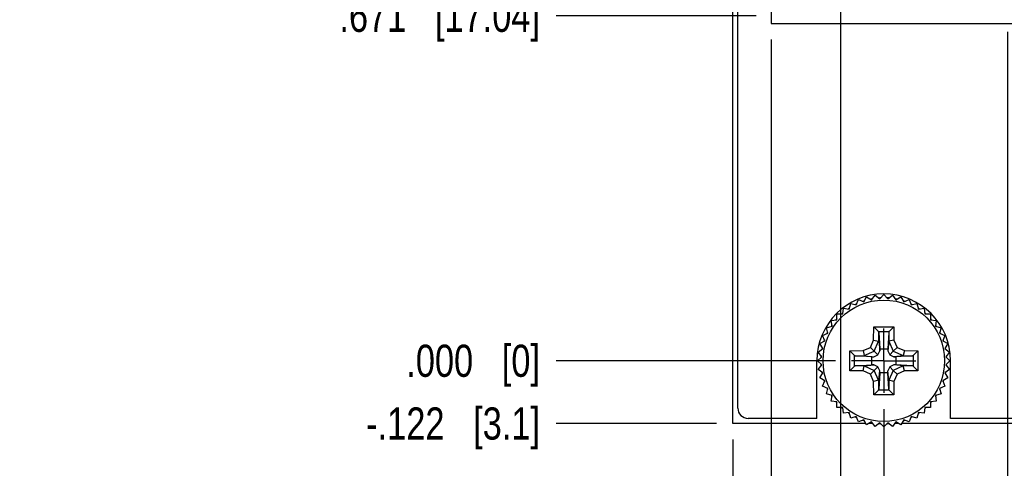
# Model space of a CAD drawing. Header units: inches. Extents: x 0 to 34, y 0 to 22.
# Tile 4 of 53: x 5.3 to 9.2, y 6.3 to 8.1. Entities that reach past the tile are written whole.
import ezdxf

# ---------------------------------------------------------------- set-up
doc = ezdxf.new("R2010")
doc.units = ezdxf.units.IN
doc.header["$LTSCALE"] = 1.87
doc.header["$MEASUREMENT"] = 0
doc.linetypes.add('CENTER', pattern=[0.6, 0.375, -0.075, 0.075, -0.075])
doc.layers.get('0').update_dxf_attribs({"linetype": 'CONTINUOUS'})
doc.layers.add('02___PRT_ALL_AXES', color=7, linetype='CONTINUOUS')
doc.layers.add('DIMENSIONS', color=7, linetype='CONTINUOUS')
doc.styles.get("Standard").update_dxf_attribs({"font": 'txt', "width": 0.8})
doc.dimstyles.new('DIMSTYLE_1', dxfattribs={"dimtxt": 0.125, "dimasz": 0.18, "dimexe": 0.18, "dimexo": 0.0625, "dimgap": 0.09, "dimtad": 0, "dimtih": 1, "dimtoh": 1, "dimdec": 3, "dimlfac": 0.5, "dimzin": 4, "dimdsep": 46, "dimtxsty": 'STANDARD', "dimblk": '_FILLED', "dimblk1": '_FILLED', "dimblk2": '_FILLED', "dimcen": 0.09, "dimadec": 0, "dimazin": 0, "dimtp": 0.01, "dimtm": 0.01, "dimtfac": 1, "dimtdec": 3, "dimtofl": 0, "dimtmove": 0, "dimatfit": 3, "dimldrblk": '_FILLED', "dimfxl": 1, "dimtolj": 1, "dimtzin": 4, "dimarcsym": 0})

# ---------------------------------------------------------------- blocks, each defined once
blk = doc.blocks.new('*D0')
at = {"layer": 'DIMENSIONS', "color": 2, "linetype": 'CONTINUOUS'}
blk.add_line((8.0576, 6.5005), (7.4326, 6.5005), dxfattribs=at)
at = {"layer": 'DIMENSIONS', "color": 2, "linetype": 'CONTINUOUS', "insert": (7.3701, 6.563), "char_height": 0.125, "width": 1.125, "attachment_point": 3, "line_spacing_factor": 0.9}
blk.add_mtext('-.122{\\Ftxt.shx;\\W1.000000;\\H0.125000; }[3.1]', dxfattribs=at)
blk = doc.blocks.new('_FILLED')
at = {"color": 0, "linetype": 'BYBLOCK'}
blk.add_solid([(0, 0), (-1, 0.174), (-1, -0.174)], dxfattribs=at)
blk = doc.blocks.new('*D1')
at = {"layer": 'DIMENSIONS', "color": 2, "linetype": 'CONTINUOUS'}
blk.add_line((8.5204, 6.7445), (7.4326, 6.7445), dxfattribs=at)
at = {"layer": 'DIMENSIONS', "color": 2, "linetype": 'CONTINUOUS', "insert": (7.3701, 6.807), "char_height": 0.125, "width": 0.825, "attachment_point": 3, "line_spacing_factor": 0.9}
blk.add_mtext('.000{\\Ftxt.shx;\\W1.000000;\\H0.125000; }[0]', dxfattribs=at)
blk = doc.blocks.new('*D2')
at = {"layer": 'DIMENSIONS', "color": 2, "linetype": 'CONTINUOUS'}
blk.add_line((8.2164, 16.0285), (7.4326, 16.0285), dxfattribs=at)
at = {"layer": 'DIMENSIONS', "color": 2, "linetype": 'CONTINUOUS', "insert": (7.3701, 16.091), "char_height": 0.125, "width": 1.425, "attachment_point": 3, "line_spacing_factor": 0.9}
blk.add_mtext('4.642{\\Ftxt.shx;\\W1.000000;\\H0.125000; }[117.91]', dxfattribs=at)
blk = doc.blocks.new('*D3')
at = {"layer": 'DIMENSIONS', "color": 2, "linetype": 'CONTINUOUS'}
blk.add_line((8.1824, 16.3725), (7.4326, 16.3725), dxfattribs=at)
at = {"layer": 'DIMENSIONS', "color": 2, "linetype": 'CONTINUOUS', "insert": (7.3701, 16.435), "char_height": 0.125, "width": 1.425, "attachment_point": 3, "line_spacing_factor": 0.9}
blk.add_mtext('4.814{\\Ftxt.shx;\\W1.000000;\\H0.125000; }[122.28]', dxfattribs=at)
blk = doc.blocks.new('*D4')
at = {"layer": 'DIMENSIONS', "color": 2, "linetype": 'CONTINUOUS'}
blk.add_line((8.2116, 8.0865), (7.4326, 8.0865), dxfattribs=at)
at = {"layer": 'DIMENSIONS', "color": 2, "linetype": 'CONTINUOUS', "insert": (7.3701, 8.149), "char_height": 0.125, "width": 1.225, "attachment_point": 3, "line_spacing_factor": 0.9}
blk.add_mtext('.671{\\Ftxt.shx;\\W1.000000;\\H0.125000; }[17.04]', dxfattribs=at)
blk = doc.blocks.new('*D5')
at = {"layer": 'DIMENSIONS', "color": 2, "linetype": 'CONTINUOUS'}
blk.add_line((8.2116, 15.0405), (7.4326, 15.0405), dxfattribs=at)
at = {"layer": 'DIMENSIONS', "color": 2, "linetype": 'CONTINUOUS', "insert": (7.3701, 15.103), "char_height": 0.125, "width": 1.425, "attachment_point": 3, "line_spacing_factor": 0.9}
blk.add_mtext('4.148{\\Ftxt.shx;\\W1.000000;\\H0.125000; }[105.36]', dxfattribs=at)
blk = doc.blocks.new('*D13')
at = {"layer": 'DIMENSIONS', "color": 2, "linetype": 'CONTINUOUS'}
blk.add_line((8.1201, 6.438), (8.1201, 5.813), dxfattribs=at)
at = {"layer": 'DIMENSIONS', "color": 2, "linetype": 'CONTINUOUS', "insert": (8.0576, 5.7505), "char_height": 0.125, "width": 1.225, "attachment_point": 3, "rotation": 90, "line_spacing_factor": 0.9}
blk.add_mtext('-.294{\\Ftxt.shx;\\W1.000000;\\H0.125000; }[7.47]', dxfattribs=at)
blk = doc.blocks.new('*D14')
at = {"layer": 'DIMENSIONS', "color": 2, "linetype": 'CONTINUOUS'}
blk.add_line((8.7081, 6.5568), (8.7081, 5.813), dxfattribs=at)
at = {"layer": 'DIMENSIONS', "color": 2, "linetype": 'CONTINUOUS', "insert": (8.6456, 5.7505), "char_height": 0.125, "width": 0.825, "attachment_point": 3, "rotation": 90, "line_spacing_factor": 0.9}
blk.add_mtext('.000{\\Ftxt.shx;\\W1.000000;\\H0.125000; }[0]', dxfattribs=at)
blk = doc.blocks.new('*D15')
at = {"layer": 'DIMENSIONS', "color": 2, "linetype": 'CONTINUOUS'}
blk.add_line((9.6961, 6.438), (9.6961, 5.813), dxfattribs=at)
at = {"layer": 'DIMENSIONS', "color": 2, "linetype": 'CONTINUOUS', "insert": (9.6336, 5.7505), "char_height": 0.125, "width": 1.225, "attachment_point": 3, "rotation": 90, "line_spacing_factor": 0.9}
blk.add_mtext('.494{\\Ftxt.shx;\\W1.000000;\\H0.125000; }[12.55]', dxfattribs=at)
blk = doc.blocks.new('*D16')
at = {"layer": 'DIMENSIONS', "color": 2, "linetype": 'CONTINUOUS'}
blk.add_line((9.4121, 6.9148), (9.4121, 5.813), dxfattribs=at)
at = {"layer": 'DIMENSIONS', "color": 2, "linetype": 'CONTINUOUS', "insert": (9.3496, 5.7505), "char_height": 0.125, "width": 1.125, "attachment_point": 3, "rotation": 90, "line_spacing_factor": 0.9}
blk.add_mtext('.352{\\Ftxt.shx;\\W1.000000;\\H0.125000; }[8.94]', dxfattribs=at)
blk = doc.blocks.new('*D17')
at = {"layer": 'DIMENSIONS', "color": 2, "linetype": 'CONTINUOUS'}
blk.add_line((9.1901, 8.024), (9.1901, 5.813), dxfattribs=at)
at = {"layer": 'DIMENSIONS', "color": 2, "linetype": 'CONTINUOUS', "insert": (9.1276, 5.7505), "char_height": 0.125, "width": 1.125, "attachment_point": 3, "rotation": 90, "line_spacing_factor": 0.9}
blk.add_mtext('.241{\\Ftxt.shx;\\W1.000000;\\H0.125000; }[6.12]', dxfattribs=at)
blk = doc.blocks.new('*D18')
at = {"layer": 'DIMENSIONS', "color": 2, "linetype": 'CONTINUOUS'}
blk.add_line((8.2701, 7.994), (8.2701, 5.813), dxfattribs=at)
at = {"layer": 'DIMENSIONS', "color": 2, "linetype": 'CONTINUOUS', "insert": (8.2076, 5.7505), "char_height": 0.125, "width": 1.225, "attachment_point": 3, "rotation": 90, "line_spacing_factor": 0.9}
blk.add_mtext('-.219{\\Ftxt.shx;\\W1.000000;\\H0.125000; }[5.56]', dxfattribs=at)
blk = doc.blocks.new('*D19')
at = {"layer": 'DIMENSIONS', "color": 2, "linetype": 'CONTINUOUS'}
blk.add_line((8.5391, 8.376), (8.5391, 5.813), dxfattribs=at)
at = {"layer": 'DIMENSIONS', "color": 2, "linetype": 'CONTINUOUS', "insert": (8.4766, 5.7505), "char_height": 0.125, "width": 2.025, "attachment_point": 3, "rotation": 90, "line_spacing_factor": 0.9}
blk.add_mtext('PIN 1-A -.084{\\Ftxt.shx;\\W1.000000;\\H0.125000; }[2.15]', dxfattribs=at)
blk = doc.blocks.new('*D20')
at = {"layer": 'DIMENSIONS', "color": 2, "linetype": 'CONTINUOUS'}
blk.add_line((8.4687, 8.4645), (7.4326, 8.4645), dxfattribs=at)
at = {"layer": 'DIMENSIONS', "color": 2, "linetype": 'CONTINUOUS', "insert": (7.3701, 8.527), "char_height": 0.125, "width": 2.025, "attachment_point": 3, "line_spacing_factor": 0.9}
blk.add_mtext('PIN 1-A .860{\\Ftxt.shx;\\W1.000000;\\H0.125000; }[21.84]', dxfattribs=at)

msp = doc.modelspace()

# ---------------------------------------------------------------- linework, layer by layer
at = {"color": 7, "linetype": 'CONTINUOUS'}
for p, q in [((8.1201, 6.5005), (8.1201, 16.6285)), ((8.1401, 6.5605), (8.1401, 16.5685)), ((8.2701, 9.3545), (8.2701, 8.0565)), ((8.2701, 8.0565), (9.2241, 8.0565)), ((8.601, 6.9616), (8.6096, 6.9823)), ((8.6096, 6.9823), (8.6302, 6.9738)), ((8.6302, 6.9738), (8.6414, 6.9932)), ((8.6414, 6.9932), (8.6608, 6.982)), ((8.6608, 6.982), (8.6745, 6.9997)), ((8.6745, 6.9997), (8.6922, 6.9861)), ((8.6922, 6.9861), (8.7081, 7.0019)), ((8.7081, 7.0019), (8.7239, 6.9861)), ((8.7239, 6.9861), (8.7417, 6.9997)), ((8.7417, 6.9997), (8.7553, 6.982)), ((8.7553, 6.982), (8.7747, 6.9932)), ((8.7747, 6.9932), (8.7859, 6.9738)), ((8.7859, 6.9738), (8.8066, 6.9823)), ((8.8066, 6.9823), (8.8152, 6.9616)), ((8.5484, 6.9265), (8.5513, 6.9487)), ((8.5513, 6.9487), (8.5735, 6.9458)), ((8.5735, 6.9458), (8.5793, 6.9674)), ((8.5793, 6.9674), (8.601, 6.9616)), ((8.8152, 6.9616), (8.8368, 6.9674)), ((8.8368, 6.9674), (8.8426, 6.9458)), ((8.8426, 6.9458), (8.8648, 6.9487)), ((8.8648, 6.9487), (8.8678, 6.9265)), ((8.5038, 6.9012), (8.526, 6.9041)), ((8.5067, 6.879), (8.5038, 6.9012)), ((8.526, 6.9265), (8.5484, 6.9265)), ((8.526, 6.9041), (8.526, 6.9265)), ((8.8678, 6.9265), (8.8902, 6.9265)), ((8.8902, 6.9265), (8.8902, 6.9041)), ((8.8902, 6.9041), (8.9124, 6.9012)), ((8.9124, 6.9012), (8.9094, 6.879)), ((8.4851, 6.8732), (8.5067, 6.879)), ((8.4909, 6.8516), (8.4851, 6.8732)), ((8.6684, 6.8245), (8.6693, 6.877)), ((8.6693, 6.877), (8.7469, 6.877)), ((8.6693, 6.877), (8.687, 6.859)), ((8.7469, 6.877), (8.7292, 6.859)), ((8.7469, 6.877), (8.7478, 6.8245)), ((8.9094, 6.879), (8.9311, 6.8732)), ((8.9311, 6.8732), (8.9253, 6.8516)), ((8.4594, 6.8111), (8.4788, 6.8223)), ((8.4702, 6.843), (8.4909, 6.8516)), ((8.4788, 6.8223), (8.4702, 6.843)), ((8.6559, 6.7966), (8.6684, 6.8245)), ((8.6684, 6.8245), (8.6881, 6.8202)), ((8.687, 6.859), (8.7292, 6.859)), ((8.6883, 6.8198), (8.6889, 6.855)), ((8.6889, 6.855), (8.6924, 6.7915)), ((8.7273, 6.855), (8.7238, 6.7915)), ((8.7273, 6.855), (8.7279, 6.8198)), ((8.7478, 6.8245), (8.7281, 6.8202)), ((8.7478, 6.8245), (8.7602, 6.7966)), ((8.9253, 6.8516), (8.946, 6.843)), ((8.946, 6.843), (8.9374, 6.8223)), ((8.9374, 6.8223), (8.9568, 6.8111)), ((8.4528, 6.7781), (8.4706, 6.7917)), ((8.4706, 6.7917), (8.4594, 6.8111)), ((8.5756, 6.7832), (8.628, 6.7842)), ((8.5756, 6.7057), (8.5756, 6.7832)), ((8.5756, 6.7832), (8.5936, 6.7656)), ((8.628, 6.7842), (8.6559, 6.7966)), ((8.628, 6.7842), (8.6324, 6.7644)), ((8.6559, 6.7966), (8.6709, 6.7816)), ((8.6709, 6.7816), (8.6881, 6.8202)), ((8.685, 6.7675), (8.6922, 6.7836)), ((8.6881, 6.8202), (8.6883, 6.8198)), ((8.6883, 6.8198), (8.6922, 6.7836)), ((8.6922, 6.7836), (8.6924, 6.7915)), ((8.6924, 6.7915), (8.7238, 6.7915)), ((8.7238, 6.7915), (8.724, 6.7836)), ((8.7279, 6.8198), (8.724, 6.7836)), ((8.724, 6.7836), (8.7311, 6.7675)), ((8.7279, 6.8198), (8.7281, 6.8202)), ((8.7281, 6.8202), (8.7452, 6.7816)), ((8.7602, 6.7966), (8.7452, 6.7816)), ((8.7602, 6.7966), (8.7882, 6.7842)), ((8.7882, 6.7842), (8.7838, 6.7644)), ((8.7882, 6.7842), (8.8406, 6.7832)), ((8.8406, 6.7832), (8.8226, 6.7655)), ((8.8406, 6.7832), (8.8406, 6.7057)), ((8.9568, 6.8111), (8.9456, 6.7917)), ((8.9456, 6.7917), (8.9634, 6.7781)), ((8.4506, 6.7445), (8.4664, 6.7603)), ((8.4664, 6.7603), (8.4528, 6.7781)), ((8.5936, 6.7233), (8.5936, 6.7656)), ((8.5975, 6.7636), (8.6327, 6.7642)), ((8.6611, 6.7602), (8.5975, 6.7636)), ((8.6324, 6.7644), (8.6709, 6.7816)), ((8.6327, 6.7642), (8.6324, 6.7644)), ((8.6327, 6.7642), (8.6689, 6.7603)), ((8.6611, 6.7602), (8.6689, 6.7603)), ((8.6611, 6.7287), (8.6611, 6.7602)), ((8.6689, 6.7603), (8.685, 6.7675)), ((8.6709, 6.7816), (8.685, 6.7675)), ((8.7452, 6.7816), (8.7311, 6.7675)), ((8.7311, 6.7675), (8.7473, 6.7603)), ((8.7452, 6.7816), (8.7838, 6.7644)), ((8.7835, 6.7642), (8.7473, 6.7603)), ((8.7473, 6.7603), (8.7551, 6.7602)), ((8.8187, 6.7636), (8.7551, 6.7602)), ((8.7551, 6.7602), (8.7551, 6.7287)), ((8.7838, 6.7644), (8.7835, 6.7642)), ((8.7835, 6.7642), (8.8187, 6.7636)), ((8.8226, 6.7655), (8.8226, 6.7233)), ((8.9634, 6.7781), (8.9497, 6.7603)), ((8.9497, 6.7603), (8.9656, 6.7445)), ((8.4481, 6.5205), (8.4481, 6.7445)), ((8.4664, 6.7286), (8.4506, 6.7445)), ((8.4528, 6.7108), (8.4664, 6.7286)), ((8.4706, 6.6972), (8.4528, 6.7108)), ((8.5756, 6.7057), (8.5936, 6.7233)), ((8.5975, 6.7253), (8.6611, 6.7287)), ((8.6327, 6.7247), (8.5975, 6.7253)), ((8.628, 6.7048), (8.6324, 6.7245)), ((8.6324, 6.7245), (8.6327, 6.7247)), ((8.6324, 6.7245), (8.6709, 6.7073)), ((8.6327, 6.7247), (8.6689, 6.7286)), ((8.6559, 6.6923), (8.6709, 6.7073)), ((8.6689, 6.7286), (8.6611, 6.7287)), ((8.685, 6.7214), (8.6689, 6.7286)), ((8.6709, 6.7073), (8.685, 6.7214)), ((8.6881, 6.6687), (8.6709, 6.7073)), ((8.6922, 6.7053), (8.685, 6.7214)), ((8.7311, 6.7214), (8.724, 6.7053)), ((8.7452, 6.7073), (8.7281, 6.6687)), ((8.7473, 6.7286), (8.7311, 6.7214)), ((8.7452, 6.7073), (8.7311, 6.7214)), ((8.7838, 6.7245), (8.7452, 6.7073)), ((8.7602, 6.6923), (8.7452, 6.7073)), ((8.7551, 6.7287), (8.7473, 6.7286)), ((8.7835, 6.7247), (8.7473, 6.7286)), ((8.8187, 6.7253), (8.7551, 6.7287)), ((8.8187, 6.7253), (8.7835, 6.7247)), ((8.7835, 6.7247), (8.7838, 6.7245)), ((8.7882, 6.7048), (8.7838, 6.7245)), ((8.8406, 6.7057), (8.8226, 6.7233)), ((8.9634, 6.7108), (8.9456, 6.6972)), ((8.9656, 6.7445), (8.9497, 6.7286)), ((8.9497, 6.7286), (8.9634, 6.7108)), ((8.9681, 6.5205), (8.9681, 6.7445)), ((8.4594, 6.6778), (8.4706, 6.6972)), ((8.4788, 6.6666), (8.4594, 6.6778)), ((8.628, 6.7048), (8.5756, 6.7057)), ((8.6559, 6.6923), (8.628, 6.7048)), ((8.6684, 6.6644), (8.6559, 6.6923)), ((8.6881, 6.6687), (8.6684, 6.6644)), ((8.6883, 6.6691), (8.6881, 6.6687)), ((8.6883, 6.6691), (8.6922, 6.7053)), ((8.6889, 6.6339), (8.6883, 6.6691)), ((8.6924, 6.6974), (8.6889, 6.6339)), ((8.6924, 6.6974), (8.6922, 6.7053)), ((8.7238, 6.6974), (8.6924, 6.6974)), ((8.7238, 6.6974), (8.724, 6.7053)), ((8.7273, 6.6339), (8.7238, 6.6974)), ((8.7279, 6.6691), (8.724, 6.7053)), ((8.7279, 6.6691), (8.7273, 6.6339)), ((8.7281, 6.6687), (8.7279, 6.6691)), ((8.7478, 6.6644), (8.7281, 6.6687)), ((8.7602, 6.6923), (8.7478, 6.6644)), ((8.7882, 6.7048), (8.7602, 6.6923)), ((8.8406, 6.7057), (8.7882, 6.7048)), ((8.9568, 6.6778), (8.9374, 6.6666)), ((8.9456, 6.6972), (8.9568, 6.6778)), ((8.4702, 6.6459), (8.4788, 6.6666)), ((8.4909, 6.6373), (8.4702, 6.6459)), ((8.4851, 6.6157), (8.4909, 6.6373)), ((8.6693, 6.612), (8.6684, 6.6644)), ((8.687, 6.6299), (8.6693, 6.612)), ((8.7293, 6.63), (8.687, 6.6299)), ((8.7469, 6.612), (8.7291, 6.6299)), ((8.7478, 6.6644), (8.7469, 6.612)), ((8.946, 6.6459), (8.9253, 6.6373)), ((8.9253, 6.6373), (8.9311, 6.6157)), ((8.9374, 6.6666), (8.946, 6.6459)), ((8.5067, 6.6099), (8.4851, 6.6157)), ((8.5038, 6.5877), (8.5067, 6.6099)), ((8.7469, 6.612), (8.6693, 6.612)), ((8.9311, 6.6157), (8.9094, 6.6099)), ((8.9094, 6.6099), (8.9124, 6.5877)), ((8.526, 6.5848), (8.5038, 6.5877)), ((8.526, 6.5624), (8.526, 6.5848)), ((8.5484, 6.5624), (8.526, 6.5624)), ((8.5513, 6.5402), (8.5484, 6.5624)), ((8.8678, 6.5624), (8.8648, 6.5402)), ((8.8902, 6.5624), (8.8678, 6.5624)), ((8.9124, 6.5877), (8.8902, 6.5848)), ((8.8902, 6.5848), (8.8902, 6.5624)), ((8.4481, 6.5205), (8.1801, 6.5205)), ((8.5735, 6.5431), (8.5513, 6.5402)), ((8.5793, 6.5215), (8.5735, 6.5431)), ((8.601, 6.5273), (8.5793, 6.5215)), ((8.6096, 6.5066), (8.601, 6.5273)), ((8.6302, 6.5151), (8.6096, 6.5066)), ((8.6414, 6.4957), (8.6302, 6.5151)), ((8.7859, 6.5151), (8.7747, 6.4957)), ((8.8066, 6.5066), (8.7859, 6.5151)), ((8.8152, 6.5273), (8.8066, 6.5066)), ((8.8368, 6.5215), (8.8152, 6.5273)), ((8.8426, 6.5431), (8.8368, 6.5215)), ((8.8648, 6.5402), (8.8426, 6.5431)), ((9.6361, 6.5205), (8.9681, 6.5205)), ((8.6387, 6.5005), (8.1201, 6.5005)), ((8.6608, 6.5069), (8.6414, 6.4957)), ((8.6658, 6.5005), (8.6496, 6.5005)), ((8.6745, 6.4892), (8.6608, 6.5069)), ((8.6922, 6.5028), (8.6745, 6.4892)), ((8.7081, 6.487), (8.6922, 6.5028)), ((8.7239, 6.5028), (8.7081, 6.487)), ((8.7417, 6.4892), (8.7239, 6.5028)), ((8.7553, 6.5069), (8.7417, 6.4892)), ((8.7666, 6.5005), (8.7503, 6.5005)), ((8.7747, 6.4957), (8.7553, 6.5069)), ((9.6961, 6.5005), (8.7774, 6.5005))]:
    msp.add_line(p, q, dxfattribs=at)
msp.add_circle((8.7081, 6.7445), 0.2362, dxfattribs=at)
for centre, radius, start, end in [((8.7081, 6.7445), 0.26, 0, 180), ((8.708, 6.7446), 0.2449, 108.0217, 109.4958), ((8.7081, 6.7443), 0.2452, 100.5184, 101.981), ((8.7081, 6.7444), 0.245, 93.0054, 94.4785), ((8.7081, 6.7449), 0.2446, 85.5206, 86.9963), ((8.708, 6.7443), 0.2452, 78.0174, 79.48), ((8.708, 6.7441), 0.2453, 70.5057, 71.9769), ((8.7079, 6.7448), 0.2446, 123.0164, 124.4823), ((8.7081, 6.7444), 0.245, 115.5046, 116.9776), ((8.708, 6.7443), 0.2451, 63.0242, 64.4967), ((8.7084, 6.7449), 0.2445, 55.5175, 56.9841), ((8.7079, 6.7446), 0.2448, 138.0042, 139.4788), ((8.7081, 6.7444), 0.245, 130.5222, 131.9952), ((8.7082, 6.7446), 0.2448, 48.0026, 49.4769), ((8.7079, 6.7443), 0.2452, 40.5221, 41.9939), ((8.7083, 6.7443), 0.2452, 145.5192, 146.9815), ((8.7079, 6.7443), 0.2452, 33.0196, 34.4819), ((8.7076, 6.7446), 0.2445, 160.5027, 161.9788), ((8.7082, 6.7444), 0.2451, 153.0216, 154.4942), ((8.7083, 6.7445), 0.2448, 25.505, 26.9794), ((8.7083, 6.7446), 0.2448, 18.0152, 19.4899), ((8.708, 6.7445), 0.2449, 168.0196, 169.4835), ((8.708, 6.7444), 0.2451, 10.5265, 11.9892), ((8.7084, 6.7444), 0.2453, 175.524, 176.9954), ((8.708, 6.7445), 0.2451, 3.0031, 4.4757), ((8.7084, 6.7445), 0.2453, 183.0046, 184.476), ((8.708, 6.7445), 0.2451, 355.5243, 356.9969), ((8.708, 6.7444), 0.2449, 190.5165, 191.9804), ((8.7076, 6.7443), 0.2445, 198.0212, 199.4973), ((8.7083, 6.7443), 0.2448, 340.5101, 341.9848), ((8.708, 6.7445), 0.2451, 348.0108, 349.4735), ((8.7082, 6.7445), 0.2451, 205.5058, 206.9784), ((8.7083, 6.7444), 0.2448, 333.0206, 334.495), ((8.7083, 6.7446), 0.2452, 213.0185, 214.4808), ((8.7079, 6.7446), 0.2452, 325.5182, 326.9804), ((8.1801, 6.5605), 0.04, 180, 270), ((8.7079, 6.7443), 0.2448, 220.5212, 221.9958), ((8.7081, 6.7445), 0.245, 228.0048, 229.4778), ((8.7082, 6.7443), 0.2448, 310.5231, 311.9974), ((8.7079, 6.7446), 0.2452, 318.0061, 319.4779), ((8.7079, 6.7441), 0.2446, 235.5177, 236.9836), ((8.7081, 6.7445), 0.245, 243.0224, 244.4954), ((8.708, 6.7446), 0.2451, 295.5033, 296.9758), ((8.7084, 6.744), 0.2445, 303.0159, 304.4825), ((8.708, 6.7443), 0.2449, 250.5042, 251.9783), ((8.7081, 6.7446), 0.2452, 258.019, 259.4816), ((8.7081, 6.7445), 0.245, 265.5215, 266.9946), ((8.7081, 6.744), 0.2446, 273.0037, 274.4794), ((8.708, 6.7446), 0.2452, 280.52, 281.9826), ((8.708, 6.7448), 0.2453, 288.0231, 289.4943)]:
    msp.add_arc(centre, radius, start, end, dxfattribs=at)
msp.add_ellipse((8.5978, 6.7053), major_axis=(-0.0001, 0.02), ratio=0.487612, start_param=0.023739, end_param=0.442618, dxfattribs=at)
for points, knots in [([(8.6889, 6.855), (8.6889, 6.8552), (8.6889, 6.8555), (8.6888, 6.8561), (8.6886, 6.8566), (8.6884, 6.8571), (8.6881, 6.8575), (8.6878, 6.858), (8.6875, 6.8584), (8.6873, 6.8587), (8.6871, 6.8589), (8.687, 6.859)], [0, 0, 0, 0, 0.1142, 0.229976, 0.348206, 0.470054, 0.596711, 0.727092, 0.859919, 0.928571, 1, 1, 1, 1]), ([(8.7292, 6.859), (8.7289, 6.8587), (8.7284, 6.8581), (8.7279, 6.8572), (8.7276, 6.8566), (8.7274, 6.8561), (8.7273, 6.8555), (8.7273, 6.8552), (8.7273, 6.855)], [0, 0, 0, 0, 0.277843, 0.533089, 0.654042, 0.771564, 0.886568, 1, 1, 1, 1]), ([(8.5936, 6.7656), (8.5939, 6.7653), (8.5945, 6.7648), (8.5953, 6.7642), (8.596, 6.7639), (8.5965, 6.7638), (8.597, 6.7637), (8.5973, 6.7636), (8.5975, 6.7636)], [0, 0, 0, 0, 0.277843, 0.533089, 0.654042, 0.771564, 0.886568, 1, 1, 1, 1]), ([(8.8187, 6.7636), (8.8188, 6.7636), (8.8192, 6.7637), (8.8197, 6.7638), (8.8202, 6.7639), (8.8207, 6.7642), (8.8212, 6.7644), (8.8217, 6.7648), (8.8221, 6.765), (8.8224, 6.7653), (8.8225, 6.7654), (8.8226, 6.7655)], [0, 0, 0, 0, 0.1142, 0.229976, 0.348206, 0.470054, 0.596711, 0.727092, 0.859919, 0.928571, 1, 1, 1, 1]), ([(8.8226, 6.7233), (8.8223, 6.7236), (8.8217, 6.7241), (8.8209, 6.7247), (8.8202, 6.725), (8.8197, 6.7251), (8.8192, 6.7252), (8.8188, 6.7253), (8.8187, 6.7253)], [0, 0, 0, 0, 0.277843, 0.533089, 0.654042, 0.771564, 0.886568, 1, 1, 1, 1]), ([(8.687, 6.6299), (8.6871, 6.63), (8.6873, 6.6302), (8.6875, 6.6305), (8.6878, 6.6309), (8.6881, 6.6314), (8.6884, 6.6319), (8.6886, 6.6324), (8.6888, 6.6329), (8.6889, 6.6334), (8.6889, 6.6337), (8.6889, 6.6339)], [0, 0, 0, 0, 0.07143, 0.140055, 0.272861, 0.403281, 0.529951, 0.651794, 0.770022, 0.8858, 1, 1, 1, 1]), ([(8.7293, 6.63), (8.7292, 6.63), (8.729, 6.6302), (8.7288, 6.6304), (8.7286, 6.6306), (8.7284, 6.6309), (8.7282, 6.6311), (8.728, 6.6315), (8.7278, 6.6318), (8.7277, 6.6321), (8.7275, 6.6324), (8.7274, 6.6329), (8.7273, 6.6334), (8.7273, 6.6337), (8.7273, 6.6339)], [0, 0, 0, 0, 0.073042, 0.146177, 0.216999, 0.284349, 0.349226, 0.412624, 0.536683, 0.597257, 0.656819, 0.773372, 0.887456, 1, 1, 1, 1])]:
    msp.add_open_spline(points, degree=3, knots=knots, dxfattribs=at)
at = {"layer": '02___PRT_ALL_AXES', "color": 7, "linetype": 'CENTER'}
for q in [(8.7081, 6.8697), (8.5829, 6.7445), (8.8333, 6.7445), (8.7081, 6.6193)]:
    msp.add_line((8.7081, 6.7445), q, dxfattribs=at)

# ---------------------------------------------------------------- dimensions: what is measured, and where the dimension line sits
at = {"layer": 'DIMENSIONS', "color": 2, "linetype": 'CONTINUOUS'}
for feature_location, offset, dtype, origin, picture, middle in [((8.1824, 16.3725), (-0.7498, 0), 0, (8.2449, 6.7445), '*D3', (6.3576, 16.3725)), ((8.2164, 16.0285), (-0.7838, 0), 0, (8.2789, 6.7445), '*D2', (6.3576, 16.0285)), ((8.2116, 15.0405), (-0.779, 0), 0, (8.2741, 6.7445), '*D5', (6.3576, 15.0405)), ((8.2116, 8.0865), (-0.779, 0), 0, (8.2741, 6.7445), '*D4', (6.5076, 8.0865)), ((9.1901, 8.024), (0, -2.211), 1, (8.7081, 8.0865), '*D17', (9.3021, 4.9645)), ((9.4121, 6.9148), (0, -1.1018), 1, (8.7081, 6.9773), '*D16', (9.5241, 4.9645)), ((8.5203847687, 6.744453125), (-1.0878, 0), 0, (8.5828847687, 6.744453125), '*D1', (6.7075847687, 6.744453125)), ((8.7080847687, 6.556753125), (0, -0.7438), 1, (8.7080847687, 6.619253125), '*D14', (8.8201031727, 5.1144539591)), ((9.6961, 6.438), (0, -0.625), 1, (8.7081, 6.5005), '*D15', (9.8305, 4.9145))]:
    dim = msp.add_ordinate_dim(feature_location=feature_location, offset=offset, dtype=dtype, origin=origin, dimstyle='DIMSTYLE_1', dxfattribs=at)
    dim.commit()
    dim.dimension.update_dxf_attribs({"geometry": picture, "text_midpoint": middle})
for feature_location, offset, dtype, origin, text, picture, middle in [((8.4687, 8.4645), (-1.0361, 0), 0, (8.5312, 6.7445), 'PIN 1-A <>', '*D20', (5.9076, 8.4645)), ((8.53911, 8.37597), (0, -2.56302), 1, (8.70808, 8.43847), 'PIN 1-A -<>', '*D19', (8.76315, 4.29095)), ((8.2701, 7.994), (0, -2.181), 1, (8.7081, 8.0565), '-<>', '*D18', (8.3821, 4.9645)), ((8.0576, 6.5005), (-0.625, 0), 0, (8.5829, 6.7445), '-<>', '*D0', (6.6076, 6.5005)), ((8.1201, 6.438), (0, -0.625), 1, (8.7081, 6.6193), '-<>', '*D13', (8.2321, 4.9645))]:
    dim = msp.add_ordinate_dim(feature_location=feature_location, offset=offset, dtype=dtype, origin=origin, text=text, dimstyle='DIMSTYLE_1', dxfattribs=at)
    dim.commit()
    dim.dimension.update_dxf_attribs({"geometry": picture, "text_midpoint": middle})

doc.saveas('drawing.dxf')
